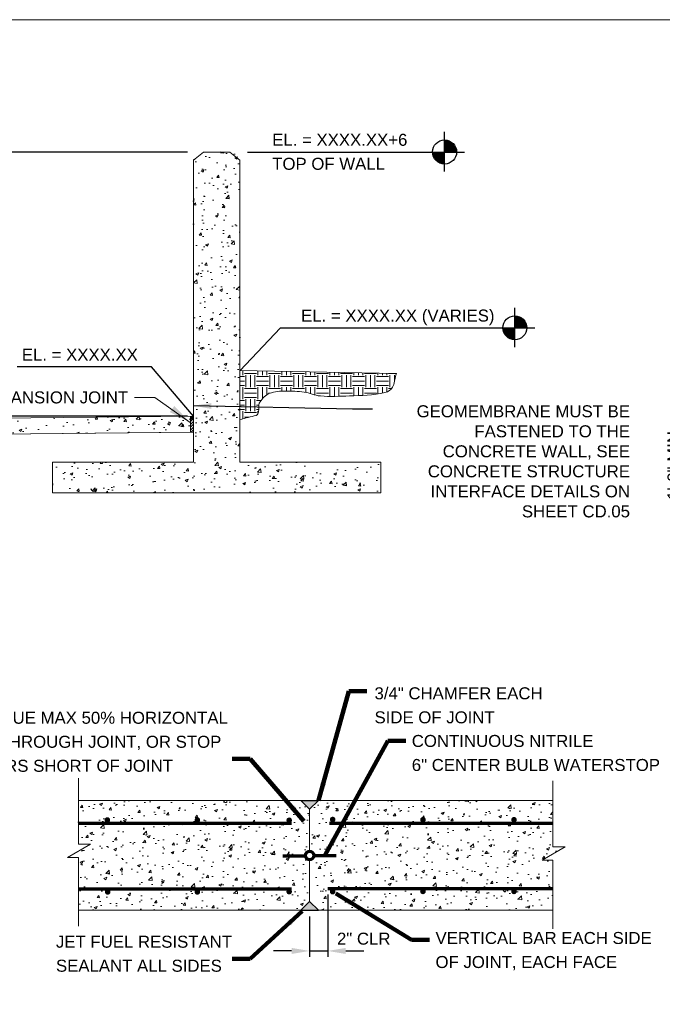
# Model space of a CAD drawing. Header units: inches. Extents: x -1473 to -1113, y 346 to 592.
# Tile 6 of 10: x -1333 to -1253, y 469 to 592. Entities that reach past the tile are written whole.
import ezdxf
from ezdxf.enums import TextEntityAlignment as Align

# ---------------------------------------------------------------- set-up
doc = ezdxf.new("R2010")
doc.units = ezdxf.units.IN
doc.header["$MEASUREMENT"] = 0
doc.layers.get('DefPoints').update_dxf_attribs({"lineweight": 0})
for name, color, linetype, lineweight in [('C-Detl-Grph-Wt 0', 4, 'Continuous', 0), ('G-ANNO-DIMS', 2, 'Continuous', 0), ('G-ANNO-MASK', 1, 'Continuous', 0), ('G-ANNO-NOTE', 4, 'Continuous', 30), ('G-ANNO-PATT', 250, 'Continuous', 0), ('S-REIN-RBAR', 1, 'Continuous', 70)]:
    doc.layers.add(name, color=color, linetype=linetype, lineweight=lineweight)
doc.layers.add('G-ANNO-NPLT', color=2, linetype='Continuous', lineweight=0, plot=False)
doc.styles.add("AEC_AC_05ArchDims-CC_1_1'", font='arial.ttf', dxfattribs={"height": 1.5})
doc.styles.add("AEC_AC_44Text-LeftTop_1_1'", font='arial.ttf', dxfattribs={"height": 1.5})
doc.styles.add('Style-Arial', font='arial.ttf')
doc.dimstyles.new("AEC_AC_05_Arch-Dims_1_1'", dxfattribs={"dimtxt": 1.5, "dimasz": 2.25, "dimexe": 0.75, "dimexo": 0.75, "dimgap": 0.75, "dimtad": 1, "dimdec": 4, "dimzin": 15, "dimdsep": 46, "dimlunit": 4, "dimtxsty": "AEC_AC_05ArchDims-CC_1_1'", "dimcen": 0.09, "dimclrd": 256, "dimclre": 256, "dimazin": 2, "dimtfac": 0.7, "dimtdec": 4, "dimtix": 1, "dimtmove": 1, "dimatfit": 3, "dimfxl": 1, "dimfrac": 1, "dimtolj": 1, "dimtzin": 15, "dimlwd": 30, "dimlwe": 30, "dimarcsym": 0})
doc.dimstyles.new("AEC_AC_44_Notes_1_1'", dxfattribs={"dimtxt": 1.5, "dimasz": 2.25, "dimexe": 0.75, "dimexo": 0.75, "dimgap": 0.75, "dimtad": 1, "dimjust": 1, "dimdec": 3, "dimzin": 15, "dimdsep": 46, "dimlunit": 5, "dimtxsty": "AEC_AC_44Text-LeftTop_1_1'", "dimblk": 'NONE', "dimcen": 0.09, "dimclrd": 256, "dimclre": 256, "dimazin": 2, "dimtfac": 0.7, "dimtdec": 3, "dimtmove": 1, "dimatfit": 1, "dimfxl": 1, "dimfrac": 1, "dimtolj": 1, "dimtzin": 15, "dimlwd": 30, "dimlwe": 30, "dimarcsym": 0})
doc.dimstyles.new('USACE ARROW DIM SET', dxfattribs={"dimtxt": 1.5, "dimasz": 2.82, "dimexe": 0.75, "dimexo": 0.75, "dimgap": 0.75, "dimtad": 1, "dimdec": 3, "dimzin": 15, "dimdsep": 46, "dimtxsty": 'Style-Arial', "dimcen": 1.08, "dimclrd": 256, "dimclre": 256, "dimazin": 2, "dimtfac": 1, "dimtdec": 3, "dimtmove": 1, "dimatfit": 1, "dimfxl": 1, "dimtzin": 15, "dimlwd": -1, "dimarcsym": 0})

# ---------------------------------------------------------------- blocks, each defined once
blk = doc.blocks.new('*D81')
at = {"layer": 'DefPoints', "color": 0, "lineweight": 25, "transparency": 16777216}
for p in [(-1240.49, 541.22), (-1249.65, 532.2), (-1240.49, 532.2)]:
    blk.add_point(p, dxfattribs=at)
at = {"layer": 'G-ANNO-DIMS', "lineweight": 30, "transparency": 16777216}
for p, q in [((-1249.65, 543.47), (-1249.65, 545.72)), ((-1241.24, 541.22), (-1250.4, 541.22)), ((-1249.65, 541.22), (-1249.65, 532.2)), ((-1241.24, 532.2), (-1250.4, 532.2)), ((-1249.65, 529.95), (-1249.65, 527.7))]:
    blk.add_line(p, q, dxfattribs=at)
at = {"layer": 'G-ANNO-DIMS', "lineweight": 25, "transparency": 16777216}
for points in [[(-1250.02, 543.47), (-1249.27, 543.47), (-1249.65, 541.22)], [(-1250.02, 529.95), (-1249.27, 529.95), (-1249.65, 532.2)]]:
    blk.add_solid(points, dxfattribs=at)
at = {"layer": 'G-ANNO-DIMS', "color": 0, "lineweight": 30, "transparency": 16777216, "insert": (-1251.16, 536.71), "char_height": 1.5, "attachment_point": 5, "rotation": 90, "style": "AEC_AC_05ArchDims-CC_1_1'"}
blk.add_mtext('\\A1;1\'-0" MIN', dxfattribs=at)
blk = doc.blocks.new('TARGET')
for p, q in [((0, -0.4165), (0, 0.4165)), ((0.13575, -0.20975), (-0.13575, 0.21)), ((0.1245, -0.2165), (-0.1245, 0.21675)), ((0.113, -0.22275), (-0.113, 0.223)), ((0.10125, -0.22825), (-0.10125, 0.2285)), ((0.08925, -0.23325), (-0.08925, 0.2335)), ((0.077, -0.2375), (-0.077, 0.23775)), ((0.0645, -0.24125), (-0.0645, 0.2415)), ((0.05175, -0.24425), (-0.05175, 0.2445)), ((0.039, -0.24675), (-0.039, 0.247)), ((0.026, -0.2485), (-0.026, 0.24875)), ((0.013, -0.2495), (-0.013, 0.24975)), ((0.40625, 0), (-0.4165, 0)), ((0.24975, -0.0135), (-0.24975, 0.01375)), ((0.24875, -0.0265), (-0.24875, 0.02675)), ((0.247, -0.0395), (-0.247, 0.03975)), ((0.2445, -0.05225), (-0.2445, 0.0525)), ((0.2415, -0.065), (-0.2415, 0.06525)), ((0.23775, -0.0775), (-0.23775, 0.07775)), ((0.23325, -0.08975), (-0.23325, 0.09)), ((0.22825, -0.10175), (-0.22825, 0.102)), ((0.2225, -0.1135), (-0.2225, 0.11375)), ((0.21625, -0.125), (-0.21625, 0.12525)), ((0.2095, -0.13625), (-0.2095, 0.1365)), ((0.202, -0.147), (-0.202, 0.14725)), ((0.194, -0.15725), (-0.194, 0.1575)), ((0.1855, -0.16725), (-0.1855, 0.1675)), ((0.1765, -0.17675), (-0.1765, 0.177)), ((0.167, -0.18575), (-0.167, 0.186)), ((0.157, -0.19425), (-0.157, 0.1945)), ((0.1465, -0.20225), (-0.1465, 0.2025))]:
    blk.add_line(p, q)
blk.add_circle((-0.00012, 0.00005), 0.25)
blk = doc.blocks.new('*D79')
at = {"layer": 'DefPoints', "color": 0, "lineweight": 25, "transparency": 16777216}
for p in [(-1311.15, 575.87), (-1340.08, 542.87), (-1311.15, 542.87, 186666.66)]:
    blk.add_point(p, dxfattribs=at)
at = {"layer": 'G-ANNO-DIMS', "lineweight": 30, "transparency": 16777216}
for p, q in [((-1311.9, 575.87), (-1340.83, 575.87)), ((-1340.08, 573.62), (-1340.08, 545.12)), ((-1311.9, 542.87), (-1340.83, 542.87))]:
    blk.add_line(p, q, dxfattribs=at)
at = {"layer": 'G-ANNO-DIMS', "lineweight": 25, "transparency": 16777216}
for points in [[(-1340.46, 573.62), (-1339.71, 573.62), (-1340.08, 575.87)], [(-1340.46, 545.12), (-1339.71, 545.12), (-1340.08, 542.87)]]:
    blk.add_solid(points, dxfattribs=at)
at = {"layer": 'G-ANNO-DIMS', "color": 0, "lineweight": 30, "transparency": 16777216, "insert": (-1341.6, 559.37), "char_height": 1.5, "attachment_point": 5, "rotation": 90, "style": "AEC_AC_05ArchDims-CC_1_1'"}
blk.add_mtext('\\A1;6\'-0" MAX', dxfattribs=at)
blk = doc.blocks.new('*D88')
at = {"layer": 'DefPoints', "color": 0, "lineweight": 25, "transparency": 16777216}
for p in [(-1294.37, 483.85), (-1296.63, 481.11), (-1294.37, 476.07)]:
    blk.add_point(p, dxfattribs=at)
at = {"layer": 'G-ANNO-DIMS', "lineweight": 30, "transparency": 16777216}
for p, q in [((-1294.37, 483.1), (-1294.37, 475.32)), ((-1296.63, 480.36), (-1296.63, 475.32)), ((-1298.88, 476.07), (-1301.13, 476.07)), ((-1296.63, 476.07), (-1294.37, 476.07)), ((-1292.12, 476.07), (-1289.87, 476.07))]:
    blk.add_line(p, q, dxfattribs=at)
at = {"layer": 'G-ANNO-DIMS', "lineweight": 25, "transparency": 16777216}
for points in [[(-1298.88, 476.44), (-1298.88, 475.69), (-1296.63, 476.07)], [(-1292.12, 476.44), (-1292.12, 475.69), (-1294.37, 476.07)]]:
    blk.add_solid(points, dxfattribs=at)
at = {"layer": 'G-ANNO-DIMS', "color": 0, "lineweight": 30, "transparency": 16777216, "insert": (-1289.87, 477.59), "char_height": 1.5, "attachment_point": 5, "style": "AEC_AC_05ArchDims-CC_1_1'"}
blk.add_mtext('\\A1;2" CLR', dxfattribs=at)
blk = doc.blocks.new('_None')

msp = doc.modelspace()

# ---------------------------------------------------------------- hatches: boundary and pattern name
at = {"layer": 'G-ANNO-NOTE', "lineweight": 25}
h = msp.add_hatch(color=256, dxfattribs=at)
h.dxf.hatch_style = 1
h.paths.add_polyline_path([(-1295.51082, 494.85643), (-1297.74237, 494.85643), (-1296.62663, 493.76837)])
h.paths.add_polyline_path([(-1295.51082, 481.14264), (-1296.62663, 482.2307), (-1297.74237, 481.14264)])
at = {"layer": 'G-ANNO-PATT', "linetype": 'Continuous'}
h = msp.add_hatch(dxfattribs=at)
h.set_pattern_fill('AR-CONC', color=256, style=0, pattern_type=2)
h.set_pattern_definition([(50, (-1308.4768, 535.7172), (3.5863, -0.31376), [0.375, -4.125]), (355, (-1308.4768, 535.7172), (-0.69376, 3.76096), [0.3, -3.3]), (100.4514, (-1308.178, 535.691), (2.89254, 3.4472), [0.3187, -3.5057]), (46.184, (-1308.477, 536.7172), (5.3362, -0.8276), [0.5625, -6.1875]), (96.636, (-1308.032, 536.6483), (4.6733, 4.8706), [0.47805, -5.25857]), (351.184, (-1308.477, 536.717), (4.6733, 4.8706), [0.45, -4.95]), (21, (-1307.9768, 536.4672), (2.98453, -2.0131), [0.375, -4.125]), (326, (-1307.9768, 536.4672), (1.21658, 3.62575), [0.3, -3.3]), (71.4514, (-1307.728, 536.2995), (4.2011, 1.61266), [0.3187, -3.5057]), (37.5, (-1308.4768, 535.7172), (0.0608, 1.66447), [0, -3.26, 0, -3.35, 0, -3.3125]), (7.5, (-1308.4768, 535.7172), (1.31535, 1.97206), [0, -1.91, 0, -3.185, 0, -1.2625]), (327.5, (-1309.5918, 535.7172), (2.669112, -0.112774), [0, -1.25, 0, -3.9, 0, -5.175]), (317.5, (-1310.0918, 535.7172), (2.91593, 0.50052), [0, -1.625, 0, -2.59, 0, -3.675])])
h.paths.add_polyline_path([(-1305.33374, 575.87247), (-1311.15396, 575.87247), (-1311.15396, 542.8732), (-1311.15396, 542.50043), (-1311.15396, 540.87453), (-1311.15396, 540.76825), (-1311.15396, 537.11887), (-1328.76418, 537.11887), (-1328.76418, 533.28425), (-1287.72352, 533.28425), (-1287.72352, 537.11887), (-1305.33374, 537.11887), (-1305.33374, 542.45286), (-1305.33374, 548.59463)])
at = {"layer": 'G-ANNO-PATT'}
h = msp.add_hatch(dxfattribs=at)
h.set_pattern_fill('EARTH', color=256, style=0, pattern_type=2)
h.set_pattern_definition([(0, (-1303.2903, 546.6921), (1.5, 1.5), [1.5, -1.5]), (0, (-1303.2903, 547.2546), (1.5, 1.5), [1.5, -1.5]), (0, (-1303.2903, 547.8171), (1.5, 1.5), [1.5, -1.5]), (90, (-1303.1028, 548.0046), (-1.5, 1.5), [1.5, -1.5]), (90, (-1302.5403, 548.0046), (-1.5, 1.5), [1.5, -1.5]), (90, (-1301.9778, 548.0046), (-1.5, 1.5), [1.5, -1.5])])
edge = h.paths.add_edge_path()
edge.add_line((-1305.33374, 542.45286), (-1303.31845, 542.97582))
edge.add_spline(control_points=[(-1303.31845, 542.97582), (-1302.745, 543.12463), (-1303.18436, 544.21274), (-1302.81259, 544.67965), (-1302.48271, 545.09395), (-1302.14994, 545.53947), (-1301.63224, 545.72557), (-1300.98329, 545.95885), (-1300.33364, 546.01441), (-1299.67624, 546.01236), (-1298.88753, 546.00989), (-1298.09227, 545.99147), (-1297.30798, 545.88291), (-1296.62062, 545.78776), (-1295.97743, 545.4509), (-1295.28728, 545.39541), (-1294.08122, 545.29843), (-1292.86497, 545.36109), (-1291.65471, 545.39541), (-1290.17475, 545.43737), (-1288.70355, 545.49858), (-1287.23203, 545.80992), (-1286.79176, 545.90307), (-1286.37359, 546.22651), (-1286.20103, 546.64858), (-1285.99208, 547.15967), (-1285.96762, 547.69838), (-1285.78959, 548.20442)], knot_values=[0, 0, 0, 0, 0.085470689, 0.085470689, 0.085470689, 0.161310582, 0.161310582, 0.161310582, 0.256378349, 0.256378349, 0.256378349, 0.370435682, 0.370435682, 0.370435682, 0.470396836, 0.470396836, 0.470396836, 0.645083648, 0.645083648, 0.645083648, 0.858698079, 0.858698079, 0.858698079, 0.92260956, 0.92260956, 0.92260956, 1, 1, 1, 1], degree=3, periodic=0)
edge.add_line((-1285.78959, 548.20442), (-1305.33374, 548.59463))
edge.add_line((-1305.33374, 548.59463), (-1305.33374, 542.45286))
h = msp.add_hatch(dxfattribs=at)
h.set_pattern_fill('AR-CONC', color=256, style=0, pattern_type=2)
h.set_pattern_definition([(50, (-1355.002, 541.572), (3.5863, -0.31376), [0.375, -4.125]), (355, (-1355.002, 541.572), (-0.69376, 3.76096), [0.3, -3.3]), (100.451, (-1354.7033, 541.5458), (2.89254, 3.4472), [0.3187, -3.5057]), (46.184, (-1355.002, 542.572), (5.3362, -0.8276), [0.5625, -6.1875]), (96.636, (-1354.5574, 542.503), (4.6733, 4.8706), [0.47805, -5.25857]), (351.184, (-1355.002, 542.572), (4.6733, 4.8706), [0.45, -4.95]), (21, (-1354.502, 542.322), (2.98453, -2.0131), [0.375, -4.125]), (326, (-1354.502, 542.322), (1.21658, 3.62575), [0.3, -3.3]), (71.451, (-1354.2534, 542.1542), (4.2011, 1.61266), [0.3187, -3.5057]), (37.5, (-1355.0021, 541.572), (0.0608, 1.66447), [0, -3.26, 0, -3.35, 0, -3.3125]), (7.5, (-1355.0021, 541.572), (1.31535, 1.97206), [0, -1.91, 0, -3.185, 0, -1.2625]), (327.5, (-1356.1171, 541.572), (2.669112, -0.112774), [0, -1.25, 0, -3.9, 0, -5.175]), (317.5, (-1356.617, 541.572), (2.91593, 0.50052), [0, -1.625, 0, -2.59, 0, -3.675])])
h.paths.add_polyline_path([(-1357.41368, 542.4116), (-1357.41368, 542.26408), (-1357.78327, 542.49726), (-1357.03933, 541.20288), (-1357.41368, 541.58834), (-1357.41368, 540.41293), (-1311.52832, 540.87144), (-1311.52832, 540.87144), (-1311.52832, 542.86947)])
h = msp.add_hatch(dxfattribs=at)
h.set_pattern_fill('ANSI31', color=256, style=0, pattern_type=2)
h.set_pattern_definition([(45, (-1311.28756, 541.72616), (-0.17678, 0.17678), [])])
h.paths.add_polyline_path([(-1311.15396, 542.50043), (-1311.52832, 542.50043), (-1311.52831, 540.87079), (-1311.37762, 540.8723), (-1311.15396, 540.87453)])
h = msp.add_hatch(dxfattribs=at)
h.set_pattern_fill('AR-CONC', color=256, style=0, pattern_type=2)
h.set_pattern_definition([(50, (-1317.4145, 489.615), (3.5863, -0.31376), [0.375, -4.125]), (355, (-1317.4145, 489.615), (-0.69376, 3.76096), [0.3, -3.3]), (100.451, (-1317.1156, 489.5887), (2.89254, 3.4472), [0.3187, -3.5057]), (46.184, (-1317.4145, 490.615), (5.3362, -0.8276), [0.5625, -6.1875]), (96.636, (-1316.97, 490.546), (4.6733, 4.8706), [0.478, -5.2586]), (351.184, (-1317.4145, 490.615), (4.6733, 4.8706), [0.45, -4.95]), (21, (-1316.9145, 490.365), (2.98453, -2.0131), [0.375, -4.125]), (326, (-1316.9145, 490.365), (1.2166, 3.62575), [0.3, -3.3]), (71.451, (-1316.6658, 490.197), (4.2011, 1.61266), [0.3187, -3.5057]), (37.5, (-1317.4145, 489.6149), (0.0608, 1.66447), [0, -3.26, 0, -3.35, 0, -3.3125]), (7.5, (-1317.4145, 489.6149), (1.31535, 1.97206), [0, -1.91, 0, -3.185, 0, -1.2625]), (327.5, (-1318.5295, 489.6149), (2.66911, -0.112774), [0, -1.25, 0, -3.9, 0, -5.175]), (317.5, (-1319.0295, 489.6149), (2.91593, 0.50052), [0, -1.625, 0, -2.59, 0, -3.675])])
h.paths.add_polyline_path([(-1296.62663, 487.46897, -0.999999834), (-1296.62663, 488.53014), (-1296.62663, 493.76837), (-1297.74237, 494.85643), (-1325.52113, 494.85643), (-1325.52113, 489.41612), (-1324.0223, 489.41614), (-1326.89875, 487.74667), (-1325.52113, 487.74667), (-1325.52113, 481.14264), (-1297.74237, 481.14264), (-1296.62663, 482.2307)])
h = msp.add_hatch(dxfattribs=at)
h.set_pattern_fill('AR-CONC', color=256, style=0, pattern_type=2)
h.set_pattern_definition([(50, (-1281.8984, 488.8845), (3.5863, -0.31376), [0.375, -4.125]), (355, (-1281.8984, 488.8845), (-0.69376, 3.76096), [0.3, -3.3]), (100.451, (-1281.5995, 488.8584), (2.89254, 3.4472), [0.3187, -3.5057]), (46.184, (-1281.8984, 489.8845), (5.3362, -0.8276), [0.5625, -6.1875]), (96.636, (-1281.4537, 489.8155), (4.6733, 4.8706), [0.478, -5.2586]), (351.184, (-1281.8984, 489.8845), (4.6733, 4.8706), [0.45, -4.95]), (21, (-1281.3984, 489.6345), (2.98453, -2.0131), [0.375, -4.125]), (326, (-1281.3984, 489.6345), (1.2166, 3.62575), [0.3, -3.3]), (71.451, (-1281.1497, 489.4667), (4.2011, 1.61266), [0.3187, -3.5057]), (37.5, (-1281.8984, 488.8845), (0.0608, 1.66447), [0, -3.26, 0, -3.35, 0, -3.3125]), (7.5, (-1281.8984, 488.8845), (1.31535, 1.97206), [0, -1.91, 0, -3.185, 0, -1.2625]), (327.5, (-1283.0134, 488.8845), (2.66911, -0.11277), [0, -1.25, 0, -3.9, 0, -5.175]), (317.5, (-1283.5134, 488.8845), (2.91593, 0.50052), [0, -1.625, 0, -2.59, 0, -3.675])])
h.paths.add_polyline_path([(-1295.51082, 494.85643), (-1296.62663, 493.76837), (-1296.62663, 488.53014, -0.414213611), (-1296.09604, 487.99955, -0.414213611), (-1296.62663, 487.46897), (-1296.62663, 482.2307), (-1295.51082, 481.14264), (-1266.234, 481.14264), (-1266.234, 487.42159), (-1267.56628, 487.42159), (-1264.68983, 489.09107), (-1266.234, 489.09107), (-1266.234, 494.85643)])
at = {"layer": 'S-REIN-RBAR', "linetype": 'Continuous'}
h = msp.add_hatch(color=256, dxfattribs=at)
edge = h.paths.add_edge_path()
edge.add_arc((-1321.90363, 492.42454), 0.34952, 0, 360)
h = msp.add_hatch(color=256, dxfattribs=at)
edge = h.paths.add_edge_path()
edge.add_arc((-1310.65569, 492.42454), 0.34952, 0, 360)
h = msp.add_hatch(color=256, dxfattribs=at)
edge = h.paths.add_edge_path()
edge.add_arc((-1299.18535, 492.39266), 0.34952, 0, 360)
h = msp.add_hatch(color=256, dxfattribs=at)
edge = h.paths.add_edge_path()
edge.add_arc((-1293.75202, 492.48826), 0.34952, 0, 360)
h = msp.add_hatch(color=256, dxfattribs=at)
edge = h.paths.add_edge_path()
edge.add_arc((-1282.4723, 492.4564), 0.34952, 0, 360)
h = msp.add_hatch(color=256, dxfattribs=at)
edge = h.paths.add_edge_path()
edge.add_arc((-1271.09727, 492.4564), 0.34952, 0, 360)
h = msp.add_hatch(color=256, dxfattribs=at)
edge = h.paths.add_edge_path()
edge.add_arc((-1321.85922, 483.43749), 0.34952, 0, 360)
h = msp.add_hatch(color=256, dxfattribs=at)
edge = h.paths.add_edge_path()
edge.add_arc((-1321.85922, 483.43749), 0.34952, 0, 360)
h = msp.add_hatch(color=256, dxfattribs=at)
edge = h.paths.add_edge_path()
edge.add_arc((-1310.65569, 483.43749), 0.34952, 0, 360)
h = msp.add_hatch(color=256, dxfattribs=at)
edge = h.paths.add_edge_path()
edge.add_arc((-1299.18535, 483.46935), 0.34952, 0, 360)
h = msp.add_hatch(color=256, dxfattribs=at)
edge = h.paths.add_edge_path()
edge.add_arc((-1293.75202, 483.46934), 0.34952, 0, 360)
h = msp.add_hatch(color=256, dxfattribs=at)
edge = h.paths.add_edge_path()
edge.add_arc((-1282.4723, 483.50123), 0.34952, 0, 360)
h = msp.add_hatch(color=256, dxfattribs=at)
edge = h.paths.add_edge_path()
edge.add_arc((-1271.09727, 483.50123), 0.34952, 0, 360)

# ---------------------------------------------------------------- linework, layer by layer
at = {"layer": 'C-Detl-Grph-Wt 0'}
for p, q in [((-1311.15396, 574.87247, -93333.33071), (-1309.88473, 575.87247, -93333.33071)), ((-1309.88473, 575.87247, -93333.33071), (-1306.60297, 575.87247, -93333.33071)), ((-1305.33374, 574.87247, -93333.33071), (-1306.60297, 575.87247, -93333.33071)), ((-1311.15396, 537.11887, -93333.33071), (-1311.15396, 574.87247, -93333.33071)), ((-1305.33374, 537.11887, -93333.33071), (-1305.33374, 574.87247, -93333.33071)), ((-1305.33374, 548.59463, -93333.33071), (-1285.78959, 548.20442, -93333.33071)), ((-1311.15396, 542.8732, -93333.33071), (-1357.41368, 542.4116, -93333.33071)), ((-1311.52832, 542.86947, -93333.33071), (-1311.52832, 540.87136, -93333.33071)), ((-1311.52832, 542.86947, -93333.33071), (-1311.52832, 540.87136, -93333.33071)), ((-1311.52832, 542.50043, -93333.33071), (-1311.15396, 542.50043, -93333.33071)), ((-1311.52832, 542.50043, -93333.33071), (-1311.15396, 542.50043, -93333.33071)), ((-1311.15396, 542.8732, -93333.33071), (-1311.15396, 540.76825, -93333.33071)), ((-1311.15396, 542.8732, -93333.33071), (-1311.15396, 540.76825, -93333.33071)), ((-1311.15396, 540.87453, -93333.33071), (-1357.41368, 540.41293, -93333.33071)), ((-1311.37762, 540.87294, -93333.33071), (-1357.41368, 540.41293, -93333.33071)), ((-1311.15396, 537.11887, -93333.33071), (-1328.76418, 537.11887, -93333.33071)), ((-1328.76418, 533.28425, -93333.33071), (-1328.76418, 537.11887, -93333.33071)), ((-1305.33374, 537.11887, -93333.33071), (-1287.72352, 537.11887, -93333.33071)), ((-1287.72352, 533.28425, -93333.33071), (-1287.72352, 537.11887, -93333.33071)), ((-1328.76418, 533.28425, -93333.33071), (-1287.72352, 533.28425, -93333.33071)), ((-1325.52113, 494.85643, -93333.33071), (-1297.74237, 494.85643, -93333.33071)), ((-1297.74237, 494.85643, -93333.33071), (-1296.62663, 493.76837, -93333.33071)), ((-1295.51082, 494.85643, -93333.33071), (-1296.62663, 493.76837, -93333.33071)), ((-1295.51082, 494.85643, -93333.33071), (-1266.234, 494.85643, -93333.33071)), ((-1296.62663, 488.53014, -93333.33071), (-1296.62663, 493.76837, -93333.33071)), ((-1296.62663, 487.46893, -93333.33071), (-1296.62663, 482.2307, -93333.33071)), ((-1297.74237, 481.14264, -93333.33071), (-1296.62663, 482.2307, -93333.33071)), ((-1295.51082, 481.14264, -93333.33071), (-1296.62663, 482.2307, -93333.33071)), ((-1325.52113, 481.14264, -93333.33071), (-1297.74237, 481.14264, -93333.33071)), ((-1295.51082, 481.14264, -93333.33071), (-1266.234, 481.14264, -93333.33071))]:
    msp.add_line(p, q, dxfattribs=at)
at = {"layer": 'C-Detl-Grph-Wt 0', "lineweight": 70}
for p, q in [((-1299.99748, 487.95976, -93333.33071), (-1297.15573, 487.95976, -93333.33071)), ((-1296.09603, 487.99953, -93333.33071), (-1293.33509, 487.99953, -93333.33071))]:
    msp.add_line(p, q, dxfattribs=at)
msp.add_circle((-1296.62663, 487.99955, -93333.33071), 0.53059, dxfattribs=at)
at = {"layer": 'G-ANNO-MASK'}
for p, q in [((-1325.52113, 497.63835, -93333.33071), (-1325.52113, 489.41612, -93333.33071)), ((-1266.234, 497.31329, -93333.33071), (-1266.234, 489.09107, -93333.33071)), ((-1324.0223, 489.41614, -93333.33071), (-1326.89875, 487.74667, -93333.33071)), ((-1325.52113, 489.41612, -93333.33071), (-1324.0223, 489.41614, -93333.33071)), ((-1264.68983, 489.09107, -93333.33071), (-1267.56628, 487.42159, -93333.33071)), ((-1266.234, 489.09107, -93333.33071), (-1264.68983, 489.09107, -93333.33071)), ((-1326.89875, 487.74667, -93333.33071), (-1325.52113, 487.74667, -93333.33071)), ((-1325.52113, 487.74667, -93333.33071), (-1325.52113, 479.14881, -93333.33071)), ((-1267.56628, 487.42159, -93333.33071), (-1266.234, 487.42159, -93333.33071)), ((-1266.234, 487.42159, -93333.33071), (-1266.234, 478.82375, -93333.33071))]:
    msp.add_line(p, q, dxfattribs=at)
at = {"layer": 'G-ANNO-NOTE', "lineweight": 25}
for p, q in [((-1297.74237, 494.85643, -93333.33071), (-1295.51082, 494.85643, -93333.33071)), ((-1297.74237, 481.14264, -93333.33071), (-1295.51082, 481.14264, -93333.33071))]:
    msp.add_line(p, q, dxfattribs=at)
at = {"layer": 'G-ANNO-NOTE', "elevation": 93333.33399, "flags": 128}
for points in [[(-1304.38992, 575.87247), (-1303.4461, 575.87247), (-1279.7661, 575.87247)], [(-1305.33374, 548.53216), (-1300.28579, 553.91297), (-1275.20081, 553.91297)], [(-1300.28579, 553.91297), (-1300.28579, 553.91297), (-1270.99223, 553.91297)], [(-1311.15396, 542.8732), (-1316.40203, 549.04644), (-1333.15922, 549.04644)]]:
    msp.add_lwpolyline(points, dxfattribs=at)
at = {"layer": 'G-ANNO-NOTE', "lineweight": 13}
msp.add_solid([(-1311.56101, 542.07902), (-1313.53587, 544.1462), (-1314.09956, 543.39396)], dxfattribs=at)
at = {"layer": 'G-ANNO-NPLT'}
msp.add_open_spline([(-1305.33374, 542.45286, -93333.33071), (-1304.66198, 542.62718, -93333.33071), (-1303.99021, 542.8015, -93333.33071), (-1303.31845, 542.97582, -93333.33071), (-1302.745, 543.12463, -93333.33071), (-1303.18436, 544.21274, -93333.33071), (-1302.81259, 544.67965, -93333.33071), (-1302.48271, 545.09395, -93333.33071), (-1302.14994, 545.53947, -93333.33071), (-1301.63224, 545.72557, -93333.33071), (-1300.98329, 545.95885, -93333.33071), (-1300.33364, 546.01441, -93333.33071), (-1299.67624, 546.01236, -93333.33071), (-1298.88753, 546.00989, -93333.33071), (-1298.09227, 545.99147, -93333.33071), (-1297.30798, 545.88291, -93333.33071), (-1296.62062, 545.78776, -93333.33071), (-1295.97743, 545.4509, -93333.33071), (-1295.28728, 545.39541, -93333.33071), (-1294.08122, 545.29843, -93333.33071), (-1292.86497, 545.36109, -93333.33071), (-1291.65471, 545.39541, -93333.33071), (-1290.17475, 545.43737, -93333.33071), (-1288.70355, 545.49858, -93333.33071), (-1287.23203, 545.80992, -93333.33071), (-1286.79176, 545.90307, -93333.33071), (-1286.37359, 546.22651, -93333.33071), (-1286.20103, 546.64858, -93333.33071), (-1285.99208, 547.15967, -93333.33071), (-1285.96762, 547.69838, -93333.33071), (-1285.78959, 548.20442, -93333.33071)], degree=3, knots=[0, 0, 0, 0, 0.091010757, 0.091010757, 0.091010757, 0.168702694, 0.168702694, 0.168702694, 0.23764034, 0.23764034, 0.23764034, 0.324055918, 0.324055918, 0.324055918, 0.427732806, 0.427732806, 0.427732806, 0.51859642, 0.51859642, 0.51859642, 0.677384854, 0.677384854, 0.677384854, 0.871558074, 0.871558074, 0.871558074, 0.929652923, 0.929652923, 0.929652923, 1, 1, 1, 1], dxfattribs=at)
msp.add_3dface([(-1112.98796, 592.40061, -93333.33071), (-1472.98796, 592.40061, -93333.33071), (-1472.98796, 346.40061, -93333.33071), (-1112.98796, 346.40061, -93333.33071)], dxfattribs=at)
at = {"layer": 'G-ANNO-PATT'}
msp.add_solid([(-1311.52832, 542.50043, -93333.33071), (-1311.15396, 542.50043, -93333.33071), (-1311.52832, 542.86947, -93333.33071), (-1311.15396, 542.8732, -93333.33071)], dxfattribs=at)
at = {"layer": 'S-REIN-RBAR', "linetype": 'Continuous'}
for p, q in [((-1325.56278, 492.04529, -93333.33071), (-1298.88185, 492.04529, -93333.33071)), ((-1294.16841, 492.04529, -93333.33071), (-1266.30898, 492.04529, -93333.33071)), ((-1325.52113, 483.82309, -93333.33071), (-1298.88185, 483.82309, -93333.33071)), ((-1294.37435, 483.85496, -93333.33071), (-1266.22573, 483.85496, -93333.33071))]:
    msp.add_line(p, q, dxfattribs=at)

# ---------------------------------------------------------------- block references
at = {"layer": 'G-ANNO-NOTE', "ltscale": 0.75, "xscale": 6.000000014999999, "yscale": 6.000000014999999, "zscale": 6.000000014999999, "rotation": 270}
for p in [(-1279.76685, 575.87247, 93333.33399), (-1270.99298, 553.91297, 93333.33399)]:
    msp.add_blockref('TARGET', p, dxfattribs=at)

# ---------------------------------------------------------------- texts
at = {"layer": 'G-ANNO-NOTE', "linetype": 'Continuous', "style": 'Style-Arial'}
msp.add_text('EL. = XXXX.XX', height=1.5, dxfattribs=at).set_placement((-1332.59156, 551.30216, 93333.33399), align=Align.TOP_LEFT)
at = {"layer": 'G-ANNO-NOTE', "linetype": 'Continuous', "char_height": 1.5, "attachment_point": 1, "line_spacing_factor": 1.2, "style": 'Style-Arial'}
for s, insert in [('EL. = XXXX.XX+6\\PTOP OF WALL ', (-1301.30628, 578.14876, 93333.33399)), ('EL. = XXXX.XX (VARIES)', (-1297.69642, 556.18927, 93333.33399))]:
    msp.add_mtext(s, dxfattribs=dict(at, insert=insert))
at = {"layer": 'G-ANNO-NOTE', "lineweight": 13, "insert": (-1319.30611, 545.20763), "char_height": 1.5, "attachment_point": 6, "style": 'Style-Arial'}
msp.add_mtext('EXPANSION JOINT', dxfattribs=at)
at = {"layer": 'G-ANNO-NOTE', "lineweight": 25, "insert": (-1256.6048, 530.20822, -93333.33071), "char_height": 1.5, "width": 29.4934725, "attachment_point": 9, "style": "AEC_AC_44Text-LeftTop_1_1'"}
msp.add_mtext('GEOMEMBRANE MUST BE FASTENED TO THE\\PCONCRETE WALL, SEE CONCRETE STRUCTURE \\PINTERFACE DETAILS ON SHEET CD.05', dxfattribs=at)
at = {"layer": 'G-ANNO-NOTE', "lineweight": 13, "char_height": 1.5, "attachment_point": 7, "line_spacing_factor": 1.2, "style": "AEC_AC_44Text-LeftTop_1_1'"}
for s, insert, width in [('3/4" CHAMFER EACH SIDE OF JOINT', (-1288.5248, 504.47868), 24.3458441), ('CONTINUE MAX 50% HORIZONTAL BARS THROUGH JOINT, OR STOP ALL BARS SHORT OF JOINT', (-1341.77107, 498.42339), 35.4777744), ('VERTICAL BAR EACH SIDE OF JOINT, EACH FACE', (-1280.90154, 473.65583, -93333.33071), 28.4776797), ('JET FUEL RESISTANT SEALANT ALL SIDES', (-1328.3237, 473.44836), 24.3458441)]:
    msp.add_mtext(s, dxfattribs=dict(at, insert=insert, width=width))
at = {"layer": 'G-ANNO-NOTE', "lineweight": 13, "insert": (-1283.86841, 498.52606, -93333.33071), "char_height": 1.5, "attachment_point": 7, "line_spacing_factor": 1.2, "style": "AEC_AC_44Text-LeftTop_1_1'"}
msp.add_mtext('CONTINUOUS NITRILE\\P6" CENTER BULB WATERSTOP', dxfattribs=at)

# ---------------------------------------------------------------- dimensions: what is measured, and where the dimension line sits
at = {"layer": 'G-ANNO-DIMS', "lineweight": 30}
dim = msp.add_linear_dim(base=(-1340.08315, 542.8732, -93333.33071), p1=(-1311.15396, 575.87247, -93333.33071), p2=(-1311.15396, 542.8732, 93333.33399), angle=270, text='6\'-0" MAX', dimstyle="AEC_AC_05_Arch-Dims_1_1'", dxfattribs=at)
dim.commit()
dim.dimension.update_dxf_attribs({"geometry": '*D79', "text_midpoint": (-1341.599, 559.37283, -93333.33071)})
dim = msp.add_linear_dim(base=(-1249.64617, 532.19714, -93333.33071), p1=(-1240.49329, 541.21968, -93333.33071), p2=(-1240.49329, 532.19714, -93333.33071), angle=270, text='1\'-0" MIN', dimstyle="AEC_AC_05_Arch-Dims_1_1'", override={"dimatfit": 1, "dimlwe": 30}, dxfattribs=at)
dim.commit()
dim.dimension.update_dxf_attribs({"geometry": '*D81', "text_midpoint": (-1251.16203, 536.70841, -93333.33071)})
dim = msp.add_linear_dim(base=(-1294.37435, 476.06912, -93333.33071), p1=(-1296.62663, 481.10938, -93333.33071), p2=(-1294.37435, 483.85496, -93333.33071), text='2" CLR', dimstyle="AEC_AC_05_Arch-Dims_1_1'", dxfattribs=at)
dim.commit()
dim.dimension.update_dxf_attribs({"geometry": '*D88', "text_midpoint": (-1289.87435, 476.06912, -93333.33071), "dimtype": 160})

# ---------------------------------------------------------------- leaders
at = {"layer": 'G-ANNO-NOTE', "lineweight": 13}
msp.add_leader([(-1311.56101, 542.07902), (-1315.95127, 545.20763), (-1318.52977, 545.20595)], dimstyle='USACE ARROW DIM SET', override={"dimtad": 0, "dimclrd": 0, "dimldrblk": 'None', "dimlwd": 18}, dxfattribs=at)
at = {"layer": 'G-ANNO-NOTE', "lineweight": 25, "annotation_type": 0, "has_hookline": 1, "hookline_direction": 1, "text_width": 0.5822}
msp.add_leader([(-1311.15396, 544.18827, -93333.33071), (-1291.26373, 543.77961, -93333.33071), (-1288.76337, 543.77961, -93333.33071)], dimstyle="AEC_AC_44_Notes_1_1'", override={"dimgap": 0.75, "dimtad": 0, "dimjust": 0, "dimse1": 1, "dimse2": 1, "dimatfit": 3, "dimlwd": 25, "dimlwe": 25}, dxfattribs=at)
at = {"layer": 'G-ANNO-NOTE', "lineweight": 30, "annotation_type": 0, "has_hookline": 1}
for points, hookline_direction, text_width in [([(-1295.51082, 494.85643), (-1291.72528, 508.5087), (-1289.47528, 508.5087)], 0, 30.8472), ([(-1294.71556, 487.99953, -93333.33071), (-1286.86841, 502.32808, -93333.33071), (-1284.61841, 502.32808, -93333.33071)], 0, 30.8472), ([(-1297.34805, 492.29941), (-1304.06789, 500.06336), (-1306.31789, 500.06336)], 1, 24.39188), ([(-1293.3774, 483.25088, -93333.33071), (-1283.90154, 477.45785, -93333.33071), (-1281.65154, 477.45785, -93333.33071)], 0, 26.89359), ([(-1297.54608, 481.02254), (-1304.06789, 475.08833), (-1306.31789, 475.08833)], 1, 24.39188)]:
    msp.add_leader(points, dimstyle="AEC_AC_44_Notes_1_1'", override={"dimtad": 0, "dimclrd": 0, "dimlwd": 65534}, dxfattribs=dict(at, hookline_direction=hookline_direction, text_width=text_width))

doc.saveas('drawing.dxf')
